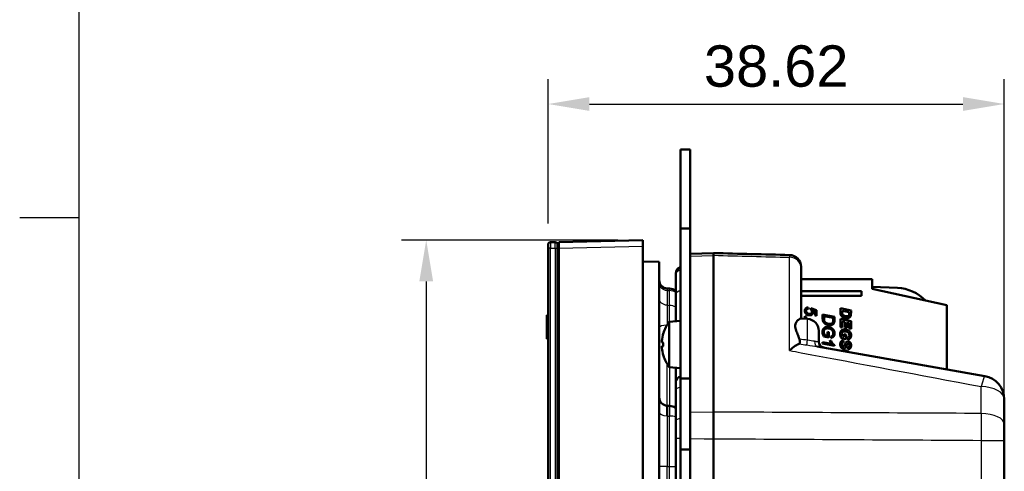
# Model space of a CAD drawing. Header units: millimetres. Extents: x 0 to 420, y 0 to 297.
# Tile 3 of 9: x 15 to 98, y 175 to 213. Entities that reach past the tile are written whole.
import ezdxf

# ---------------------------------------------------------------- set-up
doc = ezdxf.new("R2010")
doc.units = ezdxf.units.MM
doc.header["$LTSCALE"] = 0.75
for name, color, linetype, lineweight in [('BORDER', 7, 'Continuous', 25), ('FD_Dimensions', 7, 'Continuous', 25), ('Visible', 7, 'Continuous', 50), ('Visible Narrow', 7, 'Continuous', 25)]:
    doc.layers.add(name, color=color, linetype=linetype, lineweight=lineweight)
doc.styles.get("Standard").update_dxf_attribs({"font": 'arial.ttf'})
doc.dimstyles.new('Dim-ISO-25', dxfattribs={"dimtxt": 3.5, "dimasz": 3.5, "dimexe": 2.1, "dimexo": 2.1, "dimgap": 1.4, "dimtad": 1, "dimzin": 12, "dimdsep": 46, "dimtxsty": 'Standard', "dimcen": 0, "dimazin": 3, "dimtp": 0.1, "dimtm": 0.1, "dimtfac": 0.714286, "dimtmove": 0, "dimatfit": 3, "dimfxl": 1, "dimtzin": 12, "dimarcsym": 0})

# ---------------------------------------------------------------- blocks, each defined once
blk = doc.blocks.new('ISO_A3_SHEET')
at = {"layer": 'BORDER'}
for p, q in [((20, 287), (20, 10)), ((15, 196.33333), (20, 196.33333))]:
    blk.add_line(p, q, dxfattribs=at)
blk = doc.blocks.new('*D12')
at = {"layer": 'Defpoints', "color": 0, "transparency": 16777216}
for p in [(67.7337, 194.418989), (49.408164, 139.071149), (67.7337, 139.071149)]:
    blk.add_point(p, dxfattribs=at)
at = {"layer": 'FD_Dimensions', "color": 0, "lineweight": -2, "transparency": 16777216}
for p, q in [((65.6337, 194.418989), (47.308164, 194.418989)), ((49.408164, 190.918989), (49.408164, 142.571149)), ((65.6337, 139.071149), (47.308164, 139.071149))]:
    blk.add_line(p, q, dxfattribs=at)
at = {"layer": 'FD_Dimensions', "color": 0, "transparency": 16777216}
for points in [[(48.82483, 190.918989), (49.991497, 190.918989), (49.408164, 194.418989)], [(48.82483, 142.571149), (49.991497, 142.571149), (49.408164, 139.071149)]]:
    blk.add_solid(points, dxfattribs=at)
at = {"layer": 'FD_Dimensions', "color": 0, "transparency": 16777216, "insert": (46.219964, 166.745069), "char_height": 3.5, "attachment_point": 5, "rotation": 90}
blk.add_mtext('55.35', dxfattribs=at)
blk = doc.blocks.new('*D13')
at = {"layer": 'Defpoints', "color": 0, "transparency": 16777216}
for p in [(98.337977, 205.936063), (59.7227, 193.733019), (98.337977, 177.471071)]:
    blk.add_point(p, dxfattribs=at)
at = {"layer": 'FD_Dimensions', "color": 0, "lineweight": -2, "transparency": 16777216}
for p, q in [((59.7227, 195.833019), (59.7227, 208.036063)), ((98.337977, 179.571071), (98.337977, 208.036063)), ((63.2227, 205.936063), (94.837977, 205.936063))]:
    blk.add_line(p, q, dxfattribs=at)
at = {"layer": 'FD_Dimensions', "color": 0, "transparency": 16777216}
for points in [[(63.2227, 206.519396), (63.2227, 205.35273), (59.7227, 205.936063)], [(94.837977, 206.519396), (94.837977, 205.35273), (98.337977, 205.936063)]]:
    blk.add_solid(points, dxfattribs=at)
at = {"layer": 'FD_Dimensions', "color": 0, "transparency": 16777216, "insert": (79.030339, 209.124262), "char_height": 3.5, "attachment_point": 5}
blk.add_mtext('38.62', dxfattribs=at)

msp = doc.modelspace()

# ---------------------------------------------------------------- linework, layer by layer
at = {"layer": 'Visible', "extrusion": (-1, -2e-16, 2.967e-13)}
for p, q in [((71.738, 202.095), (70.938, 202.095)), ((70.938, 202.095), (70.938, 195.395)), ((71.738, 195.395), (71.738, 202.095)), ((71.738, 195.395), (70.938, 195.395)), ((70.938, 195.395), (70.938, 182.695)), ((71.738, 182.695), (71.738, 195.395)), ((60.323, 194.233), (59.923, 194.233)), ((60.534, 194.245), (60.533, 194.245)), ((60.533, 193.745), (60.533, 194.245)), ((60.534, 194.245), (60.534, 193.745)), ((67.734, 194.419), (60.634, 194.233)), ((60.634, 193.733), (60.634, 194.233)), ((67.734, 194.419), (67.734, 193.919)), ((59.723, 193.733), (59.723, 194.033)), ((59.723, 193.733), (59.723, 139.757)), ((60.523, 194.033), (60.523, 193.733)), ((60.523, 139.757), (60.523, 193.733)), ((60.533, 139.745), (60.533, 193.745)), ((60.534, 193.745), (60.534, 139.745)), ((60.634, 193.733), (60.634, 139.757)), ((67.734, 157.886), (67.734, 193.919)), ((69.134, 192.581), (67.734, 192.618)), ((69.134, 192.581), (69.134, 162.683)), ((73.738, 193.313), (71.738, 193.261)), ((73.738, 193.133), (73.738, 193.324)), ((73.738, 193.133), (73.738, 179.866)), ((81.138, 192.156), (81.138, 192.06)), ((81.138, 192.06), (81.138, 187.771)), ((70.538, 191.63), (70.538, 191.48)), ((70.538, 189.771), (70.538, 191.48)), ((87.162, 191.104), (81.138, 191.104)), ((87.162, 190.304), (87.162, 191.104)), ((69.803, 190.325), (69.986, 190.317)), ((86.262, 190.106), (81.138, 190.106)), ((86.262, 189.703), (86.262, 190.106)), ((89.291, 190.375), (87.162, 190.468)), ((93.462, 188.904), (87.162, 190.304)), ((70.538, 189.771), (70.538, 187.724)), ((86.262, 189.703), (81.138, 189.703)), ((81.744, 188.722), (81.757, 188.605)), ((81.936, 188.542), (81.949, 188.658)), ((81.949, 188.658), (82.449, 188.504)), ((82.334, 188.419), (82.101, 188.491)), ((82.334, 188.044), (82.334, 188.419)), ((82.449, 188.504), (82.449, 188.02)), ((84.462, 188.335), (84.462, 188.647)), ((84.462, 188.647), (85.362, 188.464)), ((85.212, 188.318), (84.612, 188.44)), ((84.612, 188.44), (84.612, 188.344)), ((85.362, 188.464), (85.362, 188.224)), ((93.462, 188.904), (93.462, 183.485)), ((59.723, 188.074), (59.623, 188.074)), ((59.623, 188.053), (59.623, 188.074)), ((59.723, 188.053), (59.623, 188.053)), ((59.623, 187.995), (59.623, 188.053)), ((59.723, 187.995), (59.623, 187.995)), ((59.623, 187.903), (59.623, 187.995)), ((59.723, 187.903), (59.623, 187.903)), ((59.623, 187.781), (59.623, 187.903)), ((59.723, 187.781), (59.623, 187.781)), ((59.623, 187.633), (59.623, 187.781)), ((59.723, 187.633), (59.623, 187.633)), ((59.623, 187.463), (59.623, 187.633)), ((69.975, 187.511), (70.938, 187.595)), ((69.975, 183.679), (69.975, 187.511)), ((70.538, 187.724), (70.538, 187.56)), ((81.682, 187.747), (81.107, 187.772)), ((81.462, 187.85), (81.462, 187.969)), ((81.462, 187.969), (81.577, 187.94)), ((81.577, 187.825), (81.462, 187.85)), ((81.577, 187.94), (81.577, 187.825)), ((82.449, 188.02), (82.334, 188.044)), ((82.962, 187.776), (82.962, 188.133)), ((82.962, 188.133), (83.962, 187.927)), ((83.846, 187.834), (83.077, 187.992)), ((83.077, 187.992), (83.077, 187.826)), ((83.846, 187.645), (83.846, 187.834)), ((83.962, 187.927), (83.962, 187.628)), ((84.462, 187.054), (84.462, 187.747)), ((84.462, 187.747), (85.362, 187.564)), ((84.854, 187.49), (84.612, 187.54)), ((84.612, 187.54), (84.612, 187.02)), ((85.212, 188.206), (85.212, 188.318)), ((85.362, 187.564), (85.362, 186.904)), ((59.723, 187.463), (59.623, 187.463)), ((59.623, 187.275), (59.623, 187.463)), ((59.723, 187.275), (59.623, 187.275)), ((59.623, 187.074), (59.623, 187.275)), ((59.723, 187.074), (59.623, 187.074)), ((59.623, 186.872), (59.623, 187.074)), ((59.723, 186.872), (59.623, 186.872)), ((59.623, 186.684), (59.623, 186.872)), ((59.723, 186.684), (59.623, 186.684)), ((59.623, 186.515), (59.623, 186.684)), ((82.638, 186.748), (82.638, 185.813)), ((84.612, 187.02), (84.462, 187.054)), ((84.854, 187.02), (84.854, 187.49)), ((85.004, 186.985), (84.854, 187.02)), ((85.212, 187.418), (85.004, 187.46)), ((85.004, 187.46), (85.004, 186.985)), ((85.212, 186.939), (85.212, 187.418)), ((85.362, 186.904), (85.212, 186.939)), ((59.723, 186.515), (59.623, 186.515)), ((59.623, 186.367), (59.623, 186.515)), ((59.723, 186.367), (59.623, 186.367)), ((59.623, 186.244), (59.623, 186.367)), ((59.723, 186.244), (59.623, 186.244)), ((59.623, 186.152), (59.623, 186.244)), ((59.723, 186.152), (59.623, 186.152)), ((59.623, 186.094), (59.623, 186.152)), ((59.723, 186.094), (59.623, 186.094)), ((59.623, 186.074), (59.623, 186.094)), ((59.723, 186.074), (59.623, 186.074)), ((69.476, 186.515), (69.476, 186.513)), ((82.332, 185.845), (82.332, 185.845)), ((83.475, 186.189), (83.071, 186.272)), ((83.149, 186.373), (83.359, 186.33)), ((83.359, 186.33), (83.359, 186.646)), ((83.359, 186.646), (83.475, 186.621)), ((83.475, 186.621), (83.475, 186.189)), ((83.577, 185.918), (83.68, 185.895)), ((83.667, 186.149), (83.654, 186.265)), ((84.946, 186.034), (84.557, 186.112)), ((84.661, 186.267), (84.796, 186.24)), ((84.731, 185.935), (84.739, 185.762)), ((84.796, 186.466), (84.946, 186.431)), ((84.796, 186.24), (84.796, 186.466)), ((84.946, 186.431), (84.946, 186.034)), ((85.092, 185.993), (85.073, 186.166)), ((69.476, 185.738), (69.476, 185.452)), ((81.462, 185.568), (81.462, 185.568)), ((81.598, 185.547), (81.599, 185.546)), ((82.159, 185.467), (82.159, 185.468)), ((82.331, 185.444), (82.332, 185.444)), ((82.446, 185.821), (82.446, 185.821)), ((82.511, 185.416), (96.685, 182.916)), ((82.962, 185.669), (82.962, 185.786)), ((82.962, 185.786), (83.705, 185.633)), ((83.962, 185.463), (82.962, 185.669)), ((83.962, 185.533), (83.962, 185.463)), ((85.093, 185.174), (85.085, 185.347)), ((69.476, 184.677), (69.476, 184.675)), ((69.975, 183.679), (70.938, 183.595)), ((70.538, 183.63), (70.538, 182.398)), ((70.938, 176.695), (70.938, 182.695)), ((70.938, 182.695), (71.738, 182.695)), ((71.738, 182.695), (71.738, 176.695)), ((70.538, 182.398), (70.538, 181.717)), ((70.538, 179.104), (70.538, 181.717)), ((98.338, 180.947), (98.338, 178.838)), ((69.803, 180.402), (69.803, 179.533)), ((69.803, 180.402), (69.986, 180.394)), ((70.538, 177.615), (70.538, 179.104)), ((98.338, 178.838), (98.338, 177.471)), ((70.538, 177.615), (70.538, 163.226)), ((73.738, 174.16), (73.738, 177.612)), ((71.738, 176.695), (70.938, 176.695)), ((70.938, 176.695), (70.938, 156.695)), ((71.738, 156.695), (71.738, 176.695)), ((98.338, 155.915), (98.338, 177.471))]:
    msp.add_line(p, q, dxfattribs=at)
at = {"layer": 'Visible', "extrusion": (0, -2e-16, -1)}
for centre, radius, start, end in [((-59.923, 194.033), 0.2, 0, 90), ((-80.138, 192.156), 1, 91.5, 180), ((-71.038, 191.63), 0.5, 0, 78.46304), ((-69.834, 191.025), 0.7, 272.5, 0), ((-89.138, 186.878), 3.5, 92.5, 136.11542), ((-81.704, 187.739), 0.984, 91.15795, 92.31346), ((-81.719, 188.139), 0.468, 91.1084, 94.59707), ((-72.538, 185.595), 3.2, 17.0421, 36.77442), ((-81.638, 186.748), 1, 92.5, 180), ((-69.538, 186.515), 0.062, 0, 17.0421), ((-83.138, 185.813), 0.5, 280, 0), ((-69.538, 184.675), 0.062, 342.9579, 0), ((-72.538, 185.595), 3.2, 323.22558, 342.9579), ((-96.338, 180.947), 2, 100, 180)]:
    msp.add_arc(centre, radius, start, end, dxfattribs=at)
at = {"layer": 'Visible'}
for centre, radius, start, end in [((60.323, 194.033), 0.2, 0, 90), ((81.638, 191.21), 0.5, 180, 192.15832), ((69.934, 189.119), 1.2, 59.76387, 87.5), ((83.692, 187.764), 0.731, 179.04019, 191.88323), ((84.447, 187.815), 1.37, 179.52032, 187.84711), ((83.386, 187.691), 0.303, 191.92656, 210.80663), ((83.434, 187.727), 0.362, 211.8905, 231.39095), ((83.304, 187.607), 0.658, 347.46873, 1.88217), ((85.289, 188.309), 0.828, 178.24795, 190.38991), ((83.743, 188.198), 1.619, 356.41746, 0.94498), ((83.545, 187.864), 0.539, 231.22054, 271.17626), ((84.823, 186.253), 0.617, 66.24592, 90.11109), ((83.681, 186.677), 0.733, 181.34564, 213.60612), ((84.638, 186.316), 1.046, 203.71452, 224.5068), ((85.202, 186.498), 0.751, 180.21421, 210.8794), ((85.109, 186.508), 0.509, 181.43069, 208.28024), ((84.157, 185.881), 0.399, 228.40707, 240.77383), ((84.818, 184.637), 0.433, 90.31462, 112.18392), ((84.809, 184.425), 0.645, 74.41734, 89.43204), ((84.841, 184.471), 0.592, 52.6031, 76.11756), ((71.038, 182.398), 0.5, 101.54362, 179.97829), ((69.834, 181.102), 0.7, 180.00119, 267.50006), ((69.934, 179.196), 1.199, 59.74907, 87.50323)]:
    msp.add_arc(centre, radius, start, end, dxfattribs=at)
at = {"layer": 'Visible', "extrusion": (3e-16, -2e-16, -1)}
for centre, major_axis, start_param, end_param in [((69.367, 185.887), (0.012, 0.129), 3.155787, 4.681355), ((69.367, 185.303), (-0.012, 0.129), -1.539763, -0.014195)]:
    msp.add_ellipse(centre, major_axis=major_axis, ratio=0.090845, start_param=start_param, end_param=end_param, dxfattribs=at)
at = {"layer": 'Visible', "extrusion": (0, -2e-16, -1)}
for centre, major_axis, ratio, start_param, end_param in [((72.528, 185.593), (-0.532, 3.154), 0.996086, -1.313363, -1.10973), ((72.528, 185.485), (-3.186, 0.279), 0.014701, -0.294611, -0.090978), ((72.528, 185.705), (3.186, 0.279), 0.014701, 3.232571, 3.436204), ((72.528, 185.597), (0.532, 3.154), 0.996086, 4.251323, 4.454956)]:
    msp.add_ellipse(centre, major_axis=major_axis, ratio=ratio, start_param=start_param, end_param=end_param, dxfattribs=at)
at = {"layer": 'Visible'}
msp.add_open_spline([(80.164, 193.156), (78.022, 193.212), (75.88, 193.268), (73.738, 193.324)], degree=3, dxfattribs=at)
for points, knots in [([(81.449, 188.437), (81.449, 188.451), (81.45, 188.478), (81.457, 188.518), (81.469, 188.555), (81.486, 188.59), (81.507, 188.621), (81.531, 188.648), (81.559, 188.672), (81.591, 188.69), (81.624, 188.704), (81.657, 188.715), (81.69, 188.721), (81.713, 188.722), (81.724, 188.722)], [0, 0, 0, 0, 0.094547, 0.184911, 0.27261, 0.358862, 0.442912, 0.52509, 0.605931, 0.688344, 0.770063, 0.848626, 0.924893, 1, 1, 1, 1]), ([(81.875, 188.056), (81.866, 188.056), (81.846, 188.056), (81.817, 188.059), (81.789, 188.063), (81.761, 188.068), (81.734, 188.075), (81.708, 188.084), (81.682, 188.094), (81.656, 188.106), (81.632, 188.119), (81.609, 188.134), (81.588, 188.149), (81.568, 188.166), (81.549, 188.184), (81.532, 188.203), (81.517, 188.224), (81.502, 188.246), (81.49, 188.268), (81.479, 188.291), (81.47, 188.314), (81.462, 188.338), (81.456, 188.362), (81.452, 188.386), (81.449, 188.411), (81.449, 188.428), (81.449, 188.437)], [0, 0, 0, 0, 0.046157, 0.091513, 0.136213, 0.18035, 0.224204, 0.267779, 0.311727, 0.355397, 0.398659, 0.44098, 0.482542, 0.523295, 0.563916, 0.604163, 0.644467, 0.685035, 0.72537, 0.76468, 0.803848, 0.842759, 0.881814, 0.920671, 0.960117, 1, 1, 1, 1]), ([(81.728, 188.607), (81.721, 188.607), (81.708, 188.606), (81.688, 188.601), (81.667, 188.594), (81.647, 188.583), (81.628, 188.571), (81.612, 188.555), (81.597, 188.538), (81.585, 188.518), (81.576, 188.498), (81.569, 188.476), (81.565, 188.454), (81.565, 188.439), (81.564, 188.432)], [0, 0, 0, 0, 0.075552, 0.152888, 0.233957, 0.319575, 0.406329, 0.49064, 0.575173, 0.660742, 0.746757, 0.831149, 0.914671, 1, 1, 1, 1]), ([(81.564, 188.432), (81.565, 188.422), (81.566, 188.401), (81.574, 188.371), (81.586, 188.34), (81.603, 188.309), (81.625, 188.28), (81.652, 188.253), (81.683, 188.229), (81.718, 188.209), (81.755, 188.192), (81.793, 188.18), (81.83, 188.172), (81.855, 188.171), (81.868, 188.171)], [0, 0, 0, 0, 0.068621, 0.139517, 0.214206, 0.294641, 0.378732, 0.464183, 0.552655, 0.646042, 0.739942, 0.829066, 0.915459, 1, 1, 1, 1]), ([(81.868, 188.171), (81.874, 188.171), (81.888, 188.171), (81.907, 188.174), (81.925, 188.178), (81.943, 188.183), (81.959, 188.191), (81.974, 188.2), (81.988, 188.21), (82.001, 188.222), (82.013, 188.236), (82.024, 188.25), (82.032, 188.266), (82.039, 188.282), (82.045, 188.3), (82.049, 188.319), (82.051, 188.338), (82.051, 188.351), (82.052, 188.358)], [0, 0, 0, 0, 0.069132, 0.134653, 0.197753, 0.259006, 0.319314, 0.378789, 0.438251, 0.49816, 0.55862, 0.618375, 0.678104, 0.738485, 0.800381, 0.864002, 0.930868, 1, 1, 1, 1]), ([(82.052, 188.358), (82.051, 188.368), (82.05, 188.386), (82.045, 188.413), (82.036, 188.44), (82.024, 188.465), (82.009, 188.489), (81.988, 188.51), (81.964, 188.528), (81.946, 188.537), (81.936, 188.542)], [0, 0, 0, 0, 0.121352, 0.240109, 0.361329, 0.4837, 0.607415, 0.731879, 0.86204, 1, 1, 1, 1]), ([(82.101, 188.491), (82.106, 188.484), (82.117, 188.471), (82.13, 188.449), (82.141, 188.427), (82.151, 188.405), (82.158, 188.383), (82.163, 188.36), (82.166, 188.337), (82.167, 188.322), (82.167, 188.314)], [0, 0, 0, 0, 0.135687, 0.267246, 0.394503, 0.517791, 0.639394, 0.760226, 0.880047, 1, 1, 1, 1]), ([(84.612, 188.344), (84.612, 188.336), (84.612, 188.32), (84.612, 188.297), (84.614, 188.275), (84.615, 188.256), (84.616, 188.238), (84.619, 188.222), (84.621, 188.207), (84.625, 188.191), (84.631, 188.171), (84.642, 188.149), (84.655, 188.128), (84.665, 188.115), (84.671, 188.109)], [0, 0, 0, 0, 0.100719, 0.19349, 0.279825, 0.358966, 0.431065, 0.496136, 0.554983, 0.606305, 0.70254, 0.799455, 0.898381, 1, 1, 1, 1]), ([(81.107, 187.772), (81.069, 187.774), (81.001, 187.745), (80.847, 187.621), (80.769, 187.537), (80.681, 187.375), (80.651, 187.299), (80.641, 187.193), (80.641, 187.184), (80.64, 187.17), (80.64, 187.165), (80.64, 187.157), (80.64, 187.154), (80.64, 187.147), (80.64, 187.143), (80.64, 187.134), (80.64, 187.129), (80.641, 187.113), (80.641, 187.101), (80.649, 187.013), (80.668, 186.933), (80.732, 186.731), (80.785, 186.599), (80.894, 186.321), (80.948, 186.18), (80.995, 186.033)], [0.543713, 0.543713, 0.543713, 0.543713, 0.5940916, 0.5940916, 0.6407189, 0.6407189, 0.6695481, 0.6695481, 0.6722191, 0.6722191, 0.6735359, 0.6735359, 0.6744794, 0.6744794, 0.6754747, 0.6754747, 0.6767909, 0.6767909, 0.6797042, 0.6797042, 0.6984626, 0.6984626, 0.7248376, 0.7248376, 0.7489088, 0.7489088, 0.7489088, 0.7489088]), ([(83.553, 187.209), (83.533, 187.21), (83.495, 187.211), (83.438, 187.218), (83.384, 187.229), (83.333, 187.245), (83.285, 187.264), (83.24, 187.287), (83.198, 187.312), (83.159, 187.339), (83.123, 187.369), (83.092, 187.399), (83.064, 187.43), (83.04, 187.462), (83.02, 187.496), (83.003, 187.532), (82.988, 187.572), (82.981, 187.599), (82.977, 187.613)], [0, 0, 0, 0, 0.077723, 0.152498, 0.224882, 0.295406, 0.363791, 0.430071, 0.49486, 0.558338, 0.619324, 0.67687, 0.731323, 0.783261, 0.834457, 0.887283, 0.942446, 1, 1, 1, 1]), ([(83.831, 187.485), (83.832, 187.489), (83.835, 187.499), (83.838, 187.515), (83.84, 187.532), (83.843, 187.551), (83.844, 187.572), (83.845, 187.595), (83.846, 187.62), (83.846, 187.637), (83.846, 187.645)], [0, 0, 0, 0, 0.08853, 0.187025, 0.29584, 0.41414, 0.544502, 0.685715, 0.836711, 1, 1, 1, 1]), ([(84.551, 187.996), (84.547, 188.002), (84.539, 188.013), (84.527, 188.03), (84.516, 188.049), (84.506, 188.069), (84.497, 188.09), (84.489, 188.112), (84.481, 188.136), (84.477, 188.152), (84.475, 188.16)], [0, 0, 0, 0, 0.113144, 0.229652, 0.348114, 0.469959, 0.59641, 0.726514, 0.860619, 1, 1, 1, 1]), ([(84.989, 187.804), (84.977, 187.805), (84.953, 187.805), (84.918, 187.807), (84.884, 187.812), (84.851, 187.818), (84.82, 187.825), (84.789, 187.835), (84.759, 187.846), (84.73, 187.859), (84.703, 187.873), (84.677, 187.888), (84.652, 187.903), (84.629, 187.92), (84.608, 187.938), (84.587, 187.956), (84.569, 187.976), (84.557, 187.99), (84.551, 187.996)], [0, 0, 0, 0, 0.0727, 0.143372, 0.212589, 0.279782, 0.34622, 0.411146, 0.475519, 0.539115, 0.601509, 0.662211, 0.721678, 0.779461, 0.836044, 0.891369, 0.946126, 1, 1, 1, 1]), ([(84.671, 188.109), (84.679, 188.1), (84.697, 188.081), (84.728, 188.057), (84.763, 188.035), (84.795, 188.018), (84.823, 188.006), (84.845, 187.999), (84.867, 187.992), (84.891, 187.987), (84.916, 187.983), (84.941, 187.979), (84.968, 187.978), (84.986, 187.977), (84.995, 187.977)], [0, 0, 0, 0, 0.10469, 0.213584, 0.328057, 0.449757, 0.512743, 0.577444, 0.643129, 0.710239, 0.779724, 0.85076, 0.924457, 1, 1, 1, 1]), ([(85.359, 188.096), (85.358, 188.087), (85.356, 188.07), (85.351, 188.044), (85.344, 188.02), (85.336, 187.998), (85.327, 187.977), (85.316, 187.956), (85.303, 187.937), (85.288, 187.919), (85.272, 187.902), (85.254, 187.886), (85.234, 187.871), (85.213, 187.858), (85.19, 187.846), (85.166, 187.835), (85.14, 187.826), (85.113, 187.818), (85.083, 187.812), (85.053, 187.807), (85.021, 187.805), (85, 187.805), (84.989, 187.804)], [0, 0, 0, 0, 0.05162, 0.101022, 0.147953, 0.19317, 0.237171, 0.281165, 0.325487, 0.36998, 0.414952, 0.460473, 0.507074, 0.554649, 0.603692, 0.654148, 0.706534, 0.761151, 0.817701, 0.876411, 0.937087, 1, 1, 1, 1]), ([(84.995, 187.977), (85.003, 187.978), (85.017, 187.978), (85.039, 187.979), (85.059, 187.982), (85.078, 187.985), (85.095, 187.99), (85.11, 187.995), (85.125, 188.002), (85.141, 188.012), (85.159, 188.026), (85.177, 188.045), (85.192, 188.066), (85.198, 188.081), (85.201, 188.089)], [0, 0, 0, 0, 0.091093, 0.177333, 0.257558, 0.332663, 0.402598, 0.468588, 0.530189, 0.588726, 0.698597, 0.802573, 0.901416, 1, 1, 1, 1]), ([(85.201, 188.089), (85.202, 188.092), (85.204, 188.098), (85.206, 188.109), (85.208, 188.121), (85.209, 188.135), (85.21, 188.151), (85.211, 188.168), (85.212, 188.187), (85.212, 188.2), (85.212, 188.206)], [0, 0, 0, 0, 0.079033, 0.170991, 0.275608, 0.393609, 0.524828, 0.669629, 0.827995, 1, 1, 1, 1]), ([(82.949, 186.66), (82.949, 186.677), (82.95, 186.711), (82.956, 186.759), (82.966, 186.805), (82.981, 186.847), (82.999, 186.885), (83.022, 186.92), (83.048, 186.952), (83.069, 186.97), (83.08, 186.979)], [0, 0, 0, 0, 0.145279, 0.281474, 0.410786, 0.533976, 0.652805, 0.76879, 0.883759, 1, 1, 1, 1]), ([(83.363, 186.953), (83.351, 186.953), (83.328, 186.952), (83.294, 186.949), (83.262, 186.943), (83.233, 186.934), (83.206, 186.924), (83.182, 186.91), (83.159, 186.895), (83.139, 186.877), (83.122, 186.856), (83.106, 186.834), (83.093, 186.81), (83.083, 186.784), (83.074, 186.757), (83.069, 186.727), (83.065, 186.696), (83.065, 186.674), (83.064, 186.663)], [0, 0, 0, 0, 0.075304, 0.146744, 0.213913, 0.277335, 0.33842, 0.397069, 0.45443, 0.511315, 0.567955, 0.624486, 0.681818, 0.740395, 0.800859, 0.864212, 0.930189, 1, 1, 1, 1]), ([(83.08, 186.979), (83.089, 186.987), (83.108, 187.001), (83.139, 187.019), (83.171, 187.034), (83.206, 187.047), (83.242, 187.057), (83.281, 187.063), (83.321, 187.068), (83.349, 187.068), (83.363, 187.068)], [0, 0, 0, 0, 0.116378, 0.233746, 0.352344, 0.473232, 0.597855, 0.726129, 0.860411, 1, 1, 1, 1]), ([(83.363, 187.068), (83.378, 187.068), (83.407, 187.068), (83.45, 187.064), (83.492, 187.058), (83.534, 187.049), (83.574, 187.038), (83.613, 187.025), (83.651, 187.009), (83.688, 186.991), (83.723, 186.971), (83.756, 186.949), (83.787, 186.927), (83.816, 186.902), (83.842, 186.877), (83.865, 186.85), (83.886, 186.823), (83.905, 186.793), (83.921, 186.763), (83.935, 186.732), (83.947, 186.7), (83.958, 186.667), (83.965, 186.634), (83.97, 186.599), (83.974, 186.564), (83.974, 186.54), (83.975, 186.528)], [0, 0, 0, 0, 0.048371, 0.096009, 0.142664, 0.188916, 0.234447, 0.279764, 0.325276, 0.37059, 0.415379, 0.458602, 0.500406, 0.541099, 0.580732, 0.619665, 0.657951, 0.695812, 0.733577, 0.771048, 0.808399, 0.845872, 0.883514, 0.92178, 0.960423, 1, 1, 1, 1]), ([(83.859, 186.531), (83.859, 186.54), (83.859, 186.559), (83.856, 186.586), (83.852, 186.613), (83.845, 186.639), (83.837, 186.665), (83.827, 186.691), (83.815, 186.716), (83.802, 186.74), (83.786, 186.764), (83.769, 186.787), (83.75, 186.808), (83.729, 186.828), (83.706, 186.846), (83.682, 186.864), (83.655, 186.88), (83.627, 186.896), (83.598, 186.909), (83.567, 186.921), (83.535, 186.931), (83.503, 186.939), (83.469, 186.945), (83.435, 186.95), (83.399, 186.952), (83.375, 186.953), (83.363, 186.953)], [0, 0, 0, 0, 0.037924, 0.075481, 0.112783, 0.150093, 0.187194, 0.224687, 0.262541, 0.300908, 0.339613, 0.378236, 0.417337, 0.45678, 0.497368, 0.53869, 0.581233, 0.625234, 0.669975, 0.714665, 0.760189, 0.80636, 0.853018, 0.900959, 0.949711, 1, 1, 1, 1]), ([(83.946, 187.464), (83.942, 187.451), (83.935, 187.425), (83.918, 187.388), (83.896, 187.355), (83.871, 187.325), (83.842, 187.297), (83.81, 187.274), (83.774, 187.254), (83.735, 187.238), (83.693, 187.225), (83.649, 187.216), (83.602, 187.21), (83.57, 187.21), (83.553, 187.209)], [0, 0, 0, 0, 0.080974, 0.159821, 0.237101, 0.314559, 0.392266, 0.470907, 0.551044, 0.634479, 0.720849, 0.810047, 0.90273, 1, 1, 1, 1]), ([(83.557, 187.325), (83.566, 187.325), (83.586, 187.325), (83.613, 187.327), (83.64, 187.331), (83.664, 187.336), (83.687, 187.342), (83.707, 187.35), (83.727, 187.359), (83.744, 187.37), (83.759, 187.381), (83.774, 187.394), (83.787, 187.407), (83.798, 187.421), (83.809, 187.436), (83.817, 187.451), (83.825, 187.468), (83.829, 187.479), (83.831, 187.485)], [0, 0, 0, 0, 0.086682, 0.168274, 0.245111, 0.317334, 0.386095, 0.450577, 0.512121, 0.571266, 0.628175, 0.683804, 0.73763, 0.790853, 0.842657, 0.895089, 0.947226, 1, 1, 1, 1]), ([(84.45, 186.495), (84.45, 186.508), (84.451, 186.534), (84.455, 186.572), (84.46, 186.608), (84.468, 186.641), (84.479, 186.671), (84.492, 186.7), (84.507, 186.726), (84.519, 186.741), (84.525, 186.749)], [0, 0, 0, 0, 0.14871, 0.289333, 0.422378, 0.547517, 0.667256, 0.781513, 0.892408, 1, 1, 1, 1]), ([(84.525, 186.749), (84.534, 186.759), (84.551, 186.778), (84.582, 186.802), (84.615, 186.823), (84.651, 186.84), (84.689, 186.854), (84.731, 186.863), (84.775, 186.869), (84.806, 186.869), (84.822, 186.87)], [0, 0, 0, 0, 0.118278, 0.235172, 0.352442, 0.471341, 0.594682, 0.722597, 0.857726, 1, 1, 1, 1]), ([(84.821, 186.697), (84.812, 186.697), (84.795, 186.696), (84.769, 186.694), (84.745, 186.69), (84.723, 186.684), (84.703, 186.677), (84.685, 186.668), (84.669, 186.658), (84.654, 186.646), (84.641, 186.632), (84.63, 186.617), (84.621, 186.6), (84.613, 186.582), (84.607, 186.563), (84.603, 186.542), (84.601, 186.519), (84.6, 186.504), (84.6, 186.496)], [0, 0, 0, 0, 0.079968, 0.154487, 0.224348, 0.29004, 0.352092, 0.411131, 0.467159, 0.522039, 0.575994, 0.630166, 0.685745, 0.742788, 0.80218, 0.864374, 0.930003, 1, 1, 1, 1]), ([(85.223, 186.369), (85.223, 186.376), (85.223, 186.391), (85.221, 186.413), (85.217, 186.435), (85.212, 186.456), (85.205, 186.476), (85.197, 186.497), (85.188, 186.516), (85.177, 186.536), (85.165, 186.554), (85.151, 186.571), (85.135, 186.588), (85.118, 186.603), (85.099, 186.618), (85.079, 186.631), (85.057, 186.643), (85.033, 186.654), (85.009, 186.664), (84.984, 186.673), (84.958, 186.68), (84.932, 186.686), (84.905, 186.691), (84.878, 186.694), (84.85, 186.696), (84.831, 186.696), (84.821, 186.697)], [0, 0, 0, 0, 0.038445, 0.076432, 0.11413, 0.151108, 0.188247, 0.225536, 0.263093, 0.300837, 0.338997, 0.377374, 0.415948, 0.45545, 0.496109, 0.537965, 0.581245, 0.625876, 0.671452, 0.71702, 0.762735, 0.809188, 0.855751, 0.903182, 0.951024, 1, 1, 1, 1]), ([(85.071, 186.817), (85.083, 186.812), (85.106, 186.802), (85.139, 186.783), (85.17, 186.764), (85.199, 186.742), (85.226, 186.719), (85.251, 186.694), (85.274, 186.668), (85.295, 186.64), (85.313, 186.61), (85.329, 186.579), (85.343, 186.547), (85.354, 186.514), (85.363, 186.479), (85.369, 186.443), (85.373, 186.406), (85.373, 186.381), (85.373, 186.368)], [0, 0, 0, 0, 0.067053, 0.132186, 0.195641, 0.258289, 0.319518, 0.380367, 0.441155, 0.501549, 0.56215, 0.622472, 0.682748, 0.743704, 0.805633, 0.86886, 0.933312, 1, 1, 1, 1]), ([(80.978, 185.644), (80.991, 185.649), (81.001, 185.657), (81.018, 185.679), (81.025, 185.694), (81.038, 185.75), (81.037, 185.793), (81.034, 185.856), (81.029, 185.889), (81.016, 185.96), (81.007, 185.996), (80.995, 186.033)], [0.00000431, 0.00000431, 0.00000431, 0.00000431, 0.0101003, 0.0101003, 0.02009952, 0.02009952, 0.04088074, 0.04088074, 0.06142527, 0.06142527, 0.08215021, 0.08215021, 0.08215021, 0.08215021]), ([(83.064, 186.663), (83.065, 186.652), (83.065, 186.629), (83.069, 186.594), (83.076, 186.559), (83.085, 186.523), (83.097, 186.486), (83.112, 186.449), (83.129, 186.411), (83.142, 186.386), (83.149, 186.373)], [0, 0, 0, 0, 0.111546, 0.225647, 0.343687, 0.465488, 0.59092, 0.721916, 0.858377, 1, 1, 1, 1]), ([(83.705, 185.633), (83.698, 185.641), (83.685, 185.659), (83.667, 185.689), (83.649, 185.72), (83.633, 185.755), (83.617, 185.792), (83.603, 185.832), (83.589, 185.874), (83.581, 185.903), (83.577, 185.918)], [0, 0, 0, 0, 0.104795, 0.214653, 0.329478, 0.450781, 0.578007, 0.71213, 0.852652, 1, 1, 1, 1]), ([(83.654, 186.265), (83.662, 186.267), (83.678, 186.271), (83.701, 186.278), (83.722, 186.288), (83.742, 186.298), (83.76, 186.31), (83.777, 186.323), (83.793, 186.339), (83.807, 186.355), (83.819, 186.373), (83.83, 186.392), (83.839, 186.412), (83.846, 186.434), (83.852, 186.456), (83.856, 186.48), (83.859, 186.505), (83.859, 186.522), (83.859, 186.531)], [0, 0, 0, 0, 0.067465, 0.132875, 0.195275, 0.256145, 0.315478, 0.37473, 0.432471, 0.491158, 0.5502, 0.609209, 0.669397, 0.731025, 0.794528, 0.860304, 0.928659, 1, 1, 1, 1]), ([(83.975, 186.528), (83.974, 186.511), (83.973, 186.478), (83.966, 186.43), (83.954, 186.384), (83.94, 186.348), (83.927, 186.321), (83.916, 186.302), (83.904, 186.284), (83.892, 186.267), (83.879, 186.252), (83.865, 186.238), (83.85, 186.224), (83.829, 186.209), (83.799, 186.191), (83.759, 186.174), (83.715, 186.159), (83.683, 186.153), (83.667, 186.149)], [0, 0, 0, 0, 0.094578, 0.18521, 0.272806, 0.358313, 0.400231, 0.440874, 0.480184, 0.51842, 0.55614, 0.59296, 0.629594, 0.665747, 0.740314, 0.820073, 0.906525, 1, 1, 1, 1]), ([(84.45, 185.585), (84.45, 185.594), (84.451, 185.613), (84.452, 185.64), (84.455, 185.666), (84.459, 185.692), (84.464, 185.716), (84.47, 185.74), (84.477, 185.762), (84.485, 185.784), (84.495, 185.804), (84.505, 185.823), (84.516, 185.84), (84.528, 185.856), (84.541, 185.87), (84.555, 185.883), (84.569, 185.894), (84.585, 185.903), (84.601, 185.911), (84.618, 185.918), (84.635, 185.924), (84.653, 185.928), (84.672, 185.932), (84.691, 185.934), (84.711, 185.935), (84.724, 185.935), (84.731, 185.935)], [0, 0, 0, 0, 0.05521, 0.108395, 0.160384, 0.210158, 0.258978, 0.306222, 0.352367, 0.397552, 0.440967, 0.482665, 0.522655, 0.560986, 0.598331, 0.634422, 0.669793, 0.705311, 0.740689, 0.776012, 0.81159, 0.847491, 0.884381, 0.921888, 0.96027, 1, 1, 1, 1]), ([(85.073, 186.166), (85.079, 186.168), (85.091, 186.172), (85.108, 186.179), (85.124, 186.187), (85.139, 186.196), (85.152, 186.205), (85.164, 186.216), (85.176, 186.227), (85.186, 186.24), (85.194, 186.253), (85.202, 186.267), (85.209, 186.282), (85.214, 186.298), (85.218, 186.315), (85.221, 186.332), (85.223, 186.35), (85.223, 186.363), (85.223, 186.369)], [0, 0, 0, 0, 0.069648, 0.136756, 0.201044, 0.263469, 0.32441, 0.383775, 0.442533, 0.500718, 0.558694, 0.617425, 0.677083, 0.737143, 0.79952, 0.863808, 0.930734, 1, 1, 1, 1]), ([(85.373, 186.368), (85.373, 186.355), (85.373, 186.331), (85.369, 186.294), (85.364, 186.26), (85.356, 186.228), (85.346, 186.197), (85.333, 186.169), (85.319, 186.142), (85.302, 186.118), (85.283, 186.095), (85.262, 186.074), (85.239, 186.055), (85.213, 186.039), (85.186, 186.024), (85.157, 186.012), (85.125, 186.001), (85.104, 185.995), (85.092, 185.993)], [0, 0, 0, 0, 0.074072, 0.14457, 0.212125, 0.276725, 0.338867, 0.399046, 0.457943, 0.515758, 0.573044, 0.630367, 0.688241, 0.746733, 0.806863, 0.868791, 0.932932, 1, 1, 1, 1]), ([(80.978, 185.644), (80.894, 185.616), (80.777, 185.558), (80.488, 185.361), (80.329, 185.23), (80.167, 185.075), (80.166, 185.074), (80.164, 185.072)], [0.0000147, 0.0000147, 0.0000147, 0.0000147, 0.0653999, 0.0653999, 0.1301839, 0.1301839, 0.1307849, 0.1307849, 0.1307849, 0.1307849]), ([(84.734, 185.231), (84.725, 185.232), (84.706, 185.232), (84.678, 185.236), (84.651, 185.244), (84.625, 185.254), (84.6, 185.267), (84.577, 185.284), (84.554, 185.303), (84.533, 185.324), (84.513, 185.349), (84.496, 185.376), (84.482, 185.405), (84.47, 185.437), (84.461, 185.47), (84.455, 185.506), (84.451, 185.545), (84.45, 185.571), (84.45, 185.585)], [0, 0, 0, 0, 0.056888, 0.112235, 0.16677, 0.220975, 0.2761, 0.332046, 0.390246, 0.450263, 0.511934, 0.574194, 0.638197, 0.703824, 0.772562, 0.844375, 0.920062, 1, 1, 1, 1]), ([(84.641, 185.733), (84.638, 185.729), (84.631, 185.721), (84.623, 185.707), (84.616, 185.691), (84.61, 185.673), (84.606, 185.653), (84.602, 185.63), (84.601, 185.606), (84.6, 185.589), (84.6, 185.58)], [0, 0, 0, 0, 0.092501, 0.191028, 0.298176, 0.415055, 0.542799, 0.682279, 0.83519, 1, 1, 1, 1]), ([(84.6, 185.58), (84.6, 185.572), (84.601, 185.558), (84.602, 185.537), (84.604, 185.518), (84.608, 185.5), (84.613, 185.484), (84.618, 185.47), (84.625, 185.457), (84.632, 185.446), (84.641, 185.436), (84.649, 185.428), (84.659, 185.42), (84.668, 185.414), (84.678, 185.41), (84.689, 185.407), (84.7, 185.405), (84.707, 185.404), (84.711, 185.404)], [0, 0, 0, 0, 0.096359, 0.185914, 0.268977, 0.346679, 0.417748, 0.4844, 0.54591, 0.604087, 0.659195, 0.711941, 0.761203, 0.810367, 0.857302, 0.90448, 0.951734, 1, 1, 1, 1]), ([(84.739, 185.762), (84.733, 185.762), (84.722, 185.761), (84.706, 185.759), (84.692, 185.756), (84.679, 185.753), (84.667, 185.749), (84.657, 185.744), (84.648, 185.739), (84.644, 185.735), (84.641, 185.733)], [0, 0, 0, 0, 0.1673, 0.321443, 0.461206, 0.5902, 0.706769, 0.814082, 0.910071, 1, 1, 1, 1]), ([(84.711, 185.404), (84.717, 185.405), (84.73, 185.406), (84.748, 185.412), (84.765, 185.424), (84.774, 185.434), (84.778, 185.439)], [0, 0, 0, 0, 0.245247, 0.485266, 0.73332, 1, 1, 1, 1]), ([(84.89, 185.297), (84.885, 185.291), (84.875, 185.281), (84.858, 185.268), (84.84, 185.257), (84.821, 185.247), (84.801, 185.24), (84.779, 185.235), (84.757, 185.232), (84.742, 185.231), (84.734, 185.231)], [0, 0, 0, 0, 0.126088, 0.249292, 0.370385, 0.491393, 0.613704, 0.737408, 0.866128, 1, 1, 1, 1]), ([(84.778, 185.439), (84.78, 185.442), (84.784, 185.447), (84.79, 185.457), (84.797, 185.47), (84.805, 185.486), (84.814, 185.504), (84.823, 185.525), (84.833, 185.548), (84.844, 185.574), (84.854, 185.6), (84.865, 185.624), (84.875, 185.647), (84.885, 185.668), (84.894, 185.687), (84.903, 185.705), (84.911, 185.72), (84.921, 185.738), (84.935, 185.758), (84.954, 185.78), (84.974, 185.798), (84.997, 185.814), (85.023, 185.827), (85.05, 185.836), (85.08, 185.842), (85.1, 185.842), (85.111, 185.843)], [0, 0, 0, 0, 0.016395, 0.03798, 0.064121, 0.094861, 0.13081, 0.171833, 0.217511, 0.268276, 0.319635, 0.367771, 0.412693, 0.454143, 0.492103, 0.526885, 0.558358, 0.586257, 0.63808, 0.688382, 0.738202, 0.788328, 0.83884, 0.890272, 0.943757, 1, 1, 1, 1]), ([(84.997, 185.501), (84.992, 185.488), (84.981, 185.464), (84.966, 185.429), (84.951, 185.398), (84.938, 185.37), (84.925, 185.347), (84.913, 185.327), (84.901, 185.31), (84.893, 185.301), (84.89, 185.297)], [0, 0, 0, 0, 0.179778, 0.3433, 0.49136, 0.623706, 0.740496, 0.841467, 0.928108, 1, 1, 1, 1]), ([(85.066, 185.639), (85.064, 185.636), (85.059, 185.629), (85.052, 185.618), (85.044, 185.604), (85.036, 185.588), (85.027, 185.57), (85.017, 185.549), (85.007, 185.526), (85, 185.509), (84.997, 185.501)], [0, 0, 0, 0, 0.072499, 0.159478, 0.261255, 0.378565, 0.510966, 0.658554, 0.821397, 1, 1, 1, 1]), ([(85.13, 185.67), (85.123, 185.669), (85.111, 185.669), (85.094, 185.663), (85.079, 185.653), (85.071, 185.643), (85.066, 185.639)], [0, 0, 0, 0, 0.251862, 0.493334, 0.738807, 1, 1, 1, 1]), ([(85.085, 185.347), (85.09, 185.347), (85.101, 185.349), (85.116, 185.352), (85.131, 185.357), (85.144, 185.362), (85.156, 185.369), (85.168, 185.377), (85.178, 185.386), (85.188, 185.396), (85.196, 185.407), (85.204, 185.419), (85.21, 185.433), (85.215, 185.448), (85.218, 185.464), (85.221, 185.482), (85.223, 185.5), (85.223, 185.513), (85.223, 185.52)], [0, 0, 0, 0, 0.065936, 0.129089, 0.189863, 0.247762, 0.304245, 0.359552, 0.414606, 0.469488, 0.525466, 0.583041, 0.643412, 0.706927, 0.773232, 0.844516, 0.919485, 1, 1, 1, 1]), ([(85.373, 185.518), (85.373, 185.505), (85.373, 185.48), (85.369, 185.443), (85.363, 185.409), (85.355, 185.377), (85.344, 185.346), (85.331, 185.319), (85.315, 185.293), (85.297, 185.27), (85.277, 185.249), (85.256, 185.231), (85.232, 185.215), (85.208, 185.201), (85.181, 185.191), (85.153, 185.182), (85.124, 185.176), (85.103, 185.175), (85.093, 185.174)], [0, 0, 0, 0, 0.078398, 0.152396, 0.22271, 0.289755, 0.353787, 0.415284, 0.475197, 0.534121, 0.591851, 0.648984, 0.705128, 0.761294, 0.818556, 0.876966, 0.937225, 1, 1, 1, 1]), ([(85.111, 185.843), (85.12, 185.843), (85.138, 185.842), (85.165, 185.838), (85.19, 185.832), (85.215, 185.822), (85.238, 185.811), (85.259, 185.796), (85.28, 185.779), (85.299, 185.76), (85.317, 185.738), (85.332, 185.713), (85.345, 185.686), (85.355, 185.657), (85.363, 185.626), (85.369, 185.592), (85.373, 185.556), (85.373, 185.531), (85.373, 185.518)], [0, 0, 0, 0, 0.058766, 0.115797, 0.171261, 0.226274, 0.28084, 0.336177, 0.392574, 0.450906, 0.510709, 0.571716, 0.634699, 0.70013, 0.769089, 0.841504, 0.918625, 1, 1, 1, 1]), ([(85.223, 185.52), (85.223, 185.526), (85.223, 185.539), (85.222, 185.557), (85.22, 185.574), (85.217, 185.589), (85.213, 185.603), (85.209, 185.615), (85.203, 185.626), (85.195, 185.638), (85.183, 185.651), (85.167, 185.662), (85.149, 185.669), (85.136, 185.669), (85.13, 185.67)], [0, 0, 0, 0, 0.098086, 0.189114, 0.273362, 0.35101, 0.422607, 0.488396, 0.54931, 0.606228, 0.710317, 0.806524, 0.901327, 1, 1, 1, 1]), ([(73.738, 177.612), (73.738, 177.946), (73.738, 178.279), (73.738, 178.606), (73.738, 178.661), (73.738, 178.716), (73.738, 178.77), (73.738, 178.933), (73.738, 179.095), (73.738, 179.253), (73.738, 179.462), (73.738, 179.667), (73.738, 179.866)], [0, 0, 0, 0, 0.100254, 0.100254, 0.100254, 0.1170371, 0.1170371, 0.1170371, 0.1673792, 0.1673792, 0.1673792, 0.2340742, 0.2340742, 0.2340742, 0.2340742])]:
    msp.add_open_spline(points, degree=3, knots=knots, dxfattribs=at)
at = {"layer": 'Visible', "extrusion": (1.37805e-11, -1.5519e-11, -1)}
msp.add_open_spline([(82.167, 188.314), (82.167, 188.305), (82.166, 188.287), (82.163, 188.261), (82.156, 188.235), (82.148, 188.211), (82.137, 188.189), (82.123, 188.167), (82.107, 188.147), (82.089, 188.128), (82.069, 188.111), (82.046, 188.096), (82.022, 188.083), (81.996, 188.073), (81.969, 188.065), (81.939, 188.06), (81.908, 188.056), (81.886, 188.056), (81.875, 188.056)], degree=3, knots=[0, 0, 0, 0, 0.063068, 0.123894, 0.182696, 0.240745, 0.297715, 0.355356, 0.413827, 0.473563, 0.534185, 0.594716, 0.656597, 0.719932, 0.785096, 0.85342, 0.924614, 1, 1, 1, 1], dxfattribs=at)
at = {"layer": 'Visible Narrow', "extrusion": (-1, -2e-16, 2.967e-13)}
for p, q in [((59.923, 194.233), (59.923, 193.733)), ((60.323, 193.733), (60.323, 194.233)), ((59.923, 193.733), (59.723, 193.733)), ((59.923, 139.757), (59.923, 193.733)), ((59.923, 193.733), (60.323, 193.733)), ((60.323, 193.733), (60.523, 193.733)), ((60.323, 193.733), (60.323, 139.757)), ((60.534, 193.745), (60.533, 193.745)), ((60.634, 193.733), (67.734, 193.919)), ((71.738, 193.07), (73.738, 193.122)), ((80.164, 185.072), (80.164, 192.964)), ((69.803, 190.325), (69.803, 190.151)), ((69.803, 190.151), (69.803, 188.905)), ((69.803, 190.151), (69.986, 190.144)), ((69.986, 190.144), (69.986, 190.317)), ((69.986, 188.898), (69.986, 190.144)), ((69.803, 188.905), (69.803, 187.257)), ((69.803, 188.905), (69.986, 188.898)), ((69.986, 187.512), (69.986, 188.898)), ((81.682, 185.947), (81.682, 187.747)), ((69.478, 186.533), (69.478, 186.522)), ((69.478, 185.738), (69.478, 185.452)), ((69.478, 184.668), (69.478, 184.657)), ((69.803, 180.402), (69.803, 183.934)), ((69.986, 183.678), (69.986, 180.394)), ((96.39, 179.75), (96.39, 182.017)), ((69.803, 179.533), (69.803, 175.247)), ((69.803, 179.533), (69.986, 179.53)), ((69.986, 175.247), (69.986, 179.53)), ((73.738, 179.866), (71.738, 179.839)), ((70.938, 177.615), (70.538, 177.615)), ((71.738, 177.615), (72.938, 177.613)), ((72.938, 177.613), (73.738, 177.612)), ((96.39, 177.471), (98.338, 177.471)), ((96.39, 177.471), (96.39, 155.915)), ((69.803, 175.247), (69.134, 175.247)), ((69.803, 162.815), (69.803, 175.247)), ((69.803, 175.247), (69.986, 175.247)), ((69.986, 175.247), (70.538, 175.247)), ((69.986, 172.096), (69.986, 175.247))]:
    msp.add_line(p, q, dxfattribs=at)
at = {"layer": 'Visible Narrow', "extrusion": (1.1e-15, -2e-16, -1)}
msp.add_ellipse((80.145, 191.643), major_axis=(0.019, 1.513), ratio=0.003352, start_param=0.000032, end_param=0.509243, dxfattribs=at)
at = {"layer": 'Visible Narrow'}
for centre, major_axis, ratio, start_param, end_param in [((80.138, 192.06), (-1, 0), 0.903931, 3.141593, 4.686209), ((69.934, 189.051), (1.2, 0), 0.911428, 1.043076, 1.527163), ((69.934, 187.863), (1.2, 0), 0.862908, 1.043076, 1.527163), ((71.038, 187.724), (-0.5, 0), 0.528121, 0, 0.629601), ((69.834, 187.015), (0.7, 0), 0.286168, 1.65051, 3.141593), ((69.577, 113.302), (-144.466, 16.338), 0.506037, 4.685803, 4.690561), ((82.598, 185.908), (0.087, 0.492), 0.62631, 1.786914, 3.141593), ((96.338, 180.947), (0.347, 1.97), 0.079208, 0, 1.01065), ((96.338, 180.947), (-2, 0), 0.535074, 3.141593, 4.686209), ((69.934, 179.039), (-1.2, 0), 0.408971, 4.184669, 4.668756), ((71.038, 179.104), (-0.5, 0), 0.450649, -1.369438, 0), ((96.338, 178.838), (2, 0), 0.455928, 0, 1.544616)]:
    msp.add_ellipse(centre, major_axis=major_axis, ratio=ratio, start_param=start_param, end_param=end_param, dxfattribs=at)
at = {"layer": 'Visible Narrow', "extrusion": (0, -2e-16, -1)}
for centre, major_axis, ratio, start_param, end_param in [((71.038, 191.48), (0.5, 0), 0.90014, 3.141593, 4.511031), ((69.834, 190.788), (0.7, 0), 0.911428, 1.61443, 3.141593), ((71.038, 189.771), (0.5, 0), 0.838071, 3.141593, 4.511031), ((69.834, 189.508), (-0.7, 0), 0.862908, -1.527163, 0), ((81.703, 186.029), (0.076, 0.494), 0.018308, 3.310966, 4.542668), ((135.745, 169.325), (-483.583, 91.595), 0.010492, 1.453619, 1.455646), ((70.149, 108.805), (-133.155, 21.747), 0.575059, 1.558212, 1.563079), ((71.038, 181.717), (-0.5, 0), 0.545561, 0, 1.369438), ((69.834, 179.819), (-0.7, 0), 0.408971, -1.527163, 0)]:
    msp.add_ellipse(centre, major_axis=major_axis, ratio=ratio, start_param=start_param, end_param=end_param, dxfattribs=at)
at = {"layer": 'Visible Narrow', "extrusion": (-1e-16, -2e-16, -1)}
msp.add_ellipse((96.351, 177.763), major_axis=(0.008, 4.322), ratio=0.009159, start_param=1.092984, end_param=1.638311, dxfattribs=at)
at = {"layer": 'Visible Narrow'}
for points in [[(73.738, 193.133), (75.88, 193.077), (78.022, 193.021), (80.164, 192.964)], [(82.278, 185.856), (82.111, 185.888), (81.897, 185.907), (81.682, 185.947)], [(81.627, 185.542), (81.948, 185.491), (82.265, 185.459), (82.511, 185.416)], [(81.138, 184.889), (86.049, 183.965), (91.145, 183.005), (96.39, 182.017)], [(96.39, 179.75), (88.84, 179.789), (81.289, 179.827), (73.738, 179.866)], [(73.738, 177.613), (81.289, 177.566), (88.84, 177.519), (96.39, 177.471)]]:
    msp.add_open_spline(points, degree=3, dxfattribs=at)
for points, knots in [([(82.638, 185.813), (82.638, 185.809), (82.636, 185.806), (82.629, 185.802), (82.623, 185.801), (82.61, 185.799), (82.601, 185.798), (82.582, 185.799), (82.57, 185.8), (82.545, 185.803), (82.531, 185.805), (82.499, 185.81), (82.482, 185.814), (82.444, 185.821), (82.424, 185.825), (82.381, 185.835), (82.357, 185.84), (82.315, 185.848), (82.296, 185.852), (82.278, 185.856)], [-0.2302314, -0.2302314, -0.2302314, -0.2302314, -0.2137295, -0.2137295, -0.1986798, -0.1986798, -0.1838704, -0.1838704, -0.1691829, -0.1691829, -0.1545188, -0.1545188, -0.1397005, -0.1397005, -0.1247098, -0.1247098, -0.1092508, -0.1092508, -0.0982162, -0.0982162, -0.0982162, -0.0982162]), ([(69.986, 180.394), (69.986, 180.394), (69.986, 180.386), (69.986, 180.355), (69.986, 180.32), (69.986, 180.267), (69.986, 180.2), (69.986, 180.103), (69.986, 180.009), (69.986, 179.903), (69.986, 179.787), (69.986, 179.662), (69.986, 179.574), (69.986, 179.53)], [-0.03016603, -0.03016603, -0.03016603, -0.03016603, -0.02652474, -0.02387227, -0.0212198, -0.01989356, -0.01591485, -0.01326237, -0.0106099, -0.00795742, -0.00530495, -0.00265247, 0, 0, 0, 0])]:
    msp.add_open_spline(points, degree=3, knots=knots, dxfattribs=at)

# ---------------------------------------------------------------- block references
at = {"layer": 'BORDER'}
msp.add_blockref('ISO_A3_SHEET', (0, 0), dxfattribs=at)

# ---------------------------------------------------------------- dimensions: what is measured, and where the dimension line sits
at = {"layer": 'FD_Dimensions'}
dim = msp.add_linear_dim(base=(98.338, 205.9361), p1=(59.7227, 193.733), p2=(98.338, 177.4711), dimstyle='Dim-ISO-25', override={"dimlfac": 1, "dimclrd": 0, "dimclre": 0}, dxfattribs=at)
dim.commit()
dim.dimension.update_dxf_attribs({"geometry": '*D13', "text_midpoint": (79.0303, 209.1243)})
dim = msp.add_aligned_dim(p1=(67.734, 194.419), p2=(67.734, 139.071), distance=-18.326, dimstyle='Dim-ISO-25', override={"dimlfac": 1, "dimclrd": 0, "dimclre": 0}, dxfattribs=at)
dim.commit()
dim.dimension.update_dxf_attribs({"geometry": '*D12', "text_midpoint": (46.22, 166.745)})

doc.saveas('drawing.dxf')
